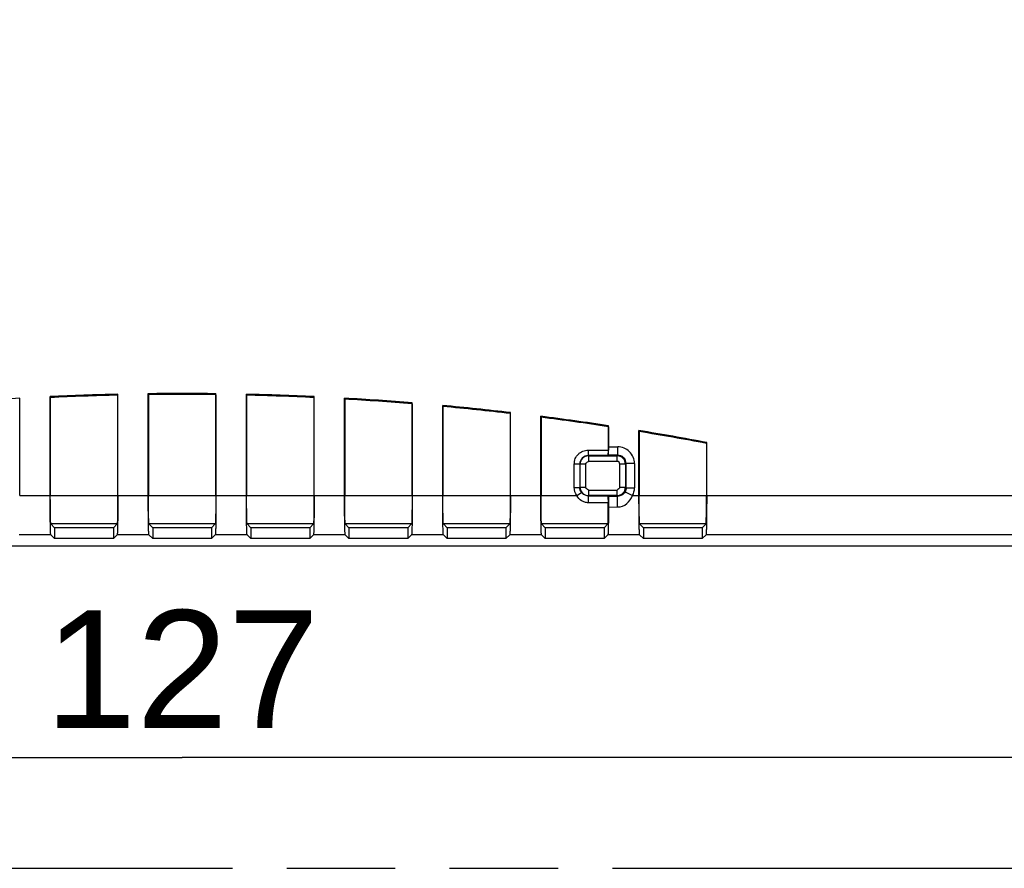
# Model space of a CAD drawing. Header units: millimetres. Extents: x 0 to 210, y 0 to 297.
# Tile 6 of 17: x 86 to 104, y 133 to 148. Entities that reach past the tile are written whole.
import ezdxf
from ezdxf.enums import TextEntityAlignment as Align

# ---------------------------------------------------------------- set-up
doc = ezdxf.new("R2010")
doc.units = ezdxf.units.MM
doc.header["$LTSCALE"] = 19.36
doc.linetypes.add('PHANTOM', pattern=[0.8, 0.45, -0.05, 0.1, -0.05, 0.1, -0.05])
doc.layers.get('0').update_dxf_attribs({"linetype": 'CONTINUOUS'})
doc.layers.add('DEFAULT_3', color=7, linetype='PHANTOM')
doc.layers.add('Z_DIM_2D', color=7, linetype='CONTINUOUS')
doc.styles.add('TEXTSTYLE_3', font='helveticaneueltw1g-ltcn.otf')
doc.dimstyles.new('DIMSTYLE_1', dxfattribs={"dimtxt": 2.1, "dimasz": 3.5, "dimexe": 1.5, "dimexo": 0, "dimgap": 0.525, "dimtad": 1, "dimdec": 0, "dimlfac": 2, "dimdsep": 46, "dimtxsty": 'TEXTSTYLE_3', "dimcen": 0.09, "dimclrt": 5, "dimadec": 0, "dimazin": 0, "dimtp": 0.5, "dimtm": 0.5, "dimtfac": 1, "dimtdec": 0, "dimtofl": 0, "dimtmove": 0, "dimatfit": 3, "dimfxl": 0, "dimtolj": 1, "dimarcsym": 0})
doc.dimstyles.new('DIMSTYLE_3', dxfattribs={"dimtxt": 2.1, "dimasz": 3.5, "dimexe": 1.5, "dimexo": 0, "dimgap": 0.525, "dimtad": 1, "dimdec": 3, "dimlfac": 2, "dimdsep": 46, "dimtxsty": 'TEXTSTYLE_3', "dimcen": 0.09, "dimclrt": 5, "dimadec": 0, "dimazin": 0, "dimtp": 0.3, "dimtm": 0.3, "dimtfac": 1, "dimtdec": 3, "dimtofl": 0, "dimtmove": 0, "dimatfit": 3, "dimfxl": 0, "dimtolj": 1, "dimarcsym": 0})
doc.dimstyles.new('DIMSTYLE_5', dxfattribs={"dimtxt": 2.1, "dimasz": 3.5, "dimexe": 1.5, "dimexo": 0, "dimgap": 0.525, "dimtad": 1, "dimdec": 1, "dimlfac": 2, "dimdsep": 46, "dimtxsty": 'TEXTSTYLE_3', "dimcen": 0.09, "dimclrt": 5, "dimadec": 0, "dimazin": 0, "dimtp": 0.3, "dimtm": 0.3, "dimtfac": 1, "dimtdec": 1, "dimtofl": 0, "dimtmove": 0, "dimatfit": 3, "dimfxl": 0, "dimtolj": 1, "dimarcsym": 0})

# ---------------------------------------------------------------- blocks, each defined once
blk = doc.blocks.new('*D1')
at = {"layer": 'Z_DIM_2D', "color": 2, "linetype": 'Continuous'}
for p, q in [((120.692, 143.631), (120.692, 133.16)), ((57.146, 139.11), (57.146, 133.16)), ((57.146, 134.66), (88.919, 134.66)), ((120.692, 134.66), (88.919, 134.66))]:
    blk.add_line(p, q, dxfattribs=at)
at = {"layer": 'Z_DIM_2D', "color": 5, "linetype": 'Continuous', "style": 'TEXTSTYLE_3'}
blk.add_text('127', height=2.1, dxfattribs=at).set_placement((88.919, 135.185), align=Align.CENTER)
blk = doc.blocks.new('_NONE')
blk = doc.blocks.new('*D3')
at = {"layer": 'Z_DIM_2D', "color": 2, "linetype": 'Continuous'}
for p, q in [((67.167, 157.635), (132.911, 157.635)), ((131.411, 157.635), (131.411, 149.135)), ((131.411, 140.635), (131.411, 149.135)), ((110.915, 140.635), (132.911, 140.635))]:
    blk.add_line(p, q, dxfattribs=at)
at = {"layer": 'Z_DIM_2D', "color": 5, "linetype": 'Continuous', "style": 'TEXTSTYLE_3'}
blk.add_text('34', height=2.1, rotation=90, dxfattribs=at).set_placement((130.886, 149.135), align=Align.CENTER)
blk = doc.blocks.new('*D6')
at = {"layer": 'Z_DIM_2D', "color": 2, "linetype": 'Continuous'}
for p, q in [((67.167, 157.635), (67.167, 162.776)), ((110.915, 140.635), (110.915, 162.776)), ((67.167, 161.276), (89.041, 161.276)), ((110.915, 161.276), (89.041, 161.276))]:
    blk.add_line(p, q, dxfattribs=at)
at = {"layer": 'Z_DIM_2D', "color": 5, "linetype": 'Continuous', "style": 'TEXTSTYLE_3'}
blk.add_text('87.5', height=2.1, dxfattribs=at).set_placement((89.041, 161.801), align=Align.CENTER)

msp = doc.modelspace()

# ---------------------------------------------------------------- linework, layer by layer
at = {"color": 7, "linetype": 'Continuous'}
for p, q in [((86.02248, 139.32935), (86.02248, 141.0686)), ((86.56538, 139.3293), (86.56538, 141.09685)), ((86.56538, 141.09685), (86.56879, 141.07993)), ((86.56879, 141.07993), (86.56879, 139.32935)), ((87.76908, 141.12155), (87.77248, 141.13869)), ((87.76908, 141.12155), (87.76908, 139.32936)), ((87.77248, 139.32936), (87.77248, 141.13869)), ((88.31538, 139.32931), (88.31538, 141.1493)), ((88.31538, 141.1493), (88.31879, 141.13107)), ((88.31879, 141.13107), (88.31879, 139.32935)), ((89.51908, 141.13107), (89.52248, 141.1493)), ((89.51908, 141.13107), (89.51908, 139.32936)), ((89.52247, 139.32934), (89.52247, 141.15058)), ((90.06538, 141.13869), (90.06879, 141.12155)), ((90.06538, 139.32929), (90.06538, 141.13869)), ((90.06879, 141.12155), (90.06879, 139.32935)), ((91.26908, 141.07993), (91.27248, 141.09685)), ((91.26908, 141.07993), (91.26908, 139.32936)), ((91.27248, 139.32935), (91.27248, 141.09685)), ((91.81538, 141.0686), (91.81879, 141.05131)), ((91.81538, 139.3293), (91.81538, 141.0686)), ((91.81879, 141.05131), (91.81879, 139.32935)), ((93.01908, 140.96792), (93.02248, 140.98476)), ((93.02248, 139.32935), (93.02248, 140.98476)), ((93.01908, 140.96792), (93.01908, 139.32936)), ((93.56538, 139.3293), (93.56538, 140.93756)), ((93.56538, 140.93756), (93.56879, 140.92011)), ((93.56879, 140.92011), (93.56879, 139.32935)), ((94.76908, 140.79464), (94.77248, 140.81142)), ((94.77248, 139.32935), (94.77248, 140.81142)), ((94.76908, 140.79464), (94.76908, 139.32936)), ((95.31538, 140.74511), (95.31879, 140.72747)), ((95.31538, 139.3293), (95.31538, 140.74511)), ((95.31879, 140.72747), (95.31879, 139.32935)), ((96.51908, 140.55946), (96.52248, 140.5762)), ((96.51908, 140.55946), (96.51908, 140.1429)), ((96.52248, 140.20057), (96.52248, 140.5762)), ((97.06538, 140.49052), (97.06879, 140.47268)), ((97.06538, 139.32931), (97.06538, 140.49052)), ((97.06879, 140.47268), (97.06879, 139.32935)), ((98.26908, 140.2615), (98.27248, 140.27822)), ((98.26908, 140.2615), (98.26908, 139.32936)), ((98.27248, 139.33091), (98.27248, 140.27822)), ((96.51742, 140.04304), (96.52, 140.05077)), ((96.51959, 139.31974), (96.51719, 139.32693)), ((98.27248, 139.33091), (107.17498, 139.33091)), ((96.52196, 139.1268), (96.68403, 139.1273)), ((86.57745, 138.82445), (86.64393, 138.75796)), ((87.69393, 138.75796), (86.64393, 138.75796)), ((86.64393, 138.75796), (86.64393, 138.56294)), ((87.69393, 138.75796), (87.76041, 138.82445)), ((87.69393, 138.75796), (87.69393, 138.56294)), ((88.32745, 138.82445), (88.39393, 138.75796)), ((89.44393, 138.75796), (88.39393, 138.75796)), ((88.39393, 138.75796), (88.39393, 138.56294)), ((89.44393, 138.75796), (89.51041, 138.82445)), ((89.44393, 138.75796), (89.44393, 138.56294)), ((90.07745, 138.82445), (90.14393, 138.75796)), ((91.19393, 138.75796), (90.14393, 138.75796)), ((90.14393, 138.75796), (90.14393, 138.56294)), ((91.19393, 138.75796), (91.26041, 138.82445)), ((91.19393, 138.75796), (91.19393, 138.56294)), ((91.82745, 138.82445), (91.89393, 138.75796)), ((92.94393, 138.75796), (91.89393, 138.75796)), ((91.89393, 138.75796), (91.89393, 138.56294)), ((92.94393, 138.75796), (93.01041, 138.82445)), ((92.94393, 138.75796), (92.94393, 138.56294)), ((93.57745, 138.82445), (93.64393, 138.75796)), ((94.69393, 138.75796), (93.64393, 138.75796)), ((93.64393, 138.75796), (93.64393, 138.56294)), ((94.69393, 138.75796), (94.76041, 138.82445)), ((94.69393, 138.75796), (94.69393, 138.56294)), ((95.32745, 138.82445), (95.39393, 138.75796)), ((96.44393, 138.75796), (95.39393, 138.75796)), ((95.39393, 138.75796), (95.39393, 138.56294)), ((96.44393, 138.75796), (96.51041, 138.82445)), ((96.44393, 138.75796), (96.44393, 138.56294)), ((97.07745, 138.82445), (97.14393, 138.75796)), ((98.19393, 138.75796), (97.14393, 138.75796)), ((97.14393, 138.75796), (97.14393, 138.56294)), ((98.19393, 138.75796), (98.26041, 138.82445)), ((98.19393, 138.75796), (98.19393, 138.56294)), ((86.64393, 138.56294), (86.57739, 138.62948)), ((87.69393, 138.56294), (86.64393, 138.56294)), ((87.76047, 138.62948), (87.69393, 138.56294)), ((88.39393, 138.56294), (88.32739, 138.62948)), ((89.44393, 138.56294), (88.39393, 138.56294)), ((89.51047, 138.62948), (89.44393, 138.56294)), ((90.14393, 138.56294), (90.07739, 138.62948)), ((91.19393, 138.56294), (90.14393, 138.56294)), ((91.26047, 138.62948), (91.19393, 138.56294)), ((91.89393, 138.56294), (91.82739, 138.62948)), ((92.94393, 138.56294), (91.89393, 138.56294)), ((93.01047, 138.62948), (92.94393, 138.56294)), ((93.64393, 138.56294), (93.57739, 138.62948)), ((94.69393, 138.56294), (93.64393, 138.56294)), ((94.76047, 138.62948), (94.69393, 138.56294)), ((95.39393, 138.56294), (95.32739, 138.62948)), ((96.44393, 138.56294), (95.39393, 138.56294)), ((96.51048, 138.62948), (96.44393, 138.56294)), ((97.14393, 138.56294), (97.07739, 138.62948)), ((98.19393, 138.56294), (97.14393, 138.56294)), ((98.26047, 138.62948), (98.19393, 138.56294)), ((67.38249, 138.43468), (107.3661, 138.43468))]:
    msp.add_line(p, q, dxfattribs=at)
at = {"color": 9, "linetype": 'Continuous'}
for p, q in [((96.16033, 140.1429), (96.51908, 140.1429)), ((96.16033, 140.1429), (96.16033, 140.04304)), ((96.52248, 140.20057), (96.68527, 140.20057)), ((96.68527, 140.05077), (96.68527, 140.20057)), ((96.51742, 140.04304), (96.16033, 140.04304)), ((96.16376, 140.03961), (96.16033, 140.04304)), ((96.16376, 140.03961), (96.6741, 140.03961)), ((96.16376, 140.03961), (96.16376, 139.93974)), ((96.6741, 139.93974), (96.16376, 139.93974)), ((96.68527, 140.05077), (96.52, 140.05077)), ((96.68527, 140.05077), (96.6741, 140.03961)), ((96.6741, 139.93974), (96.6741, 140.03961)), ((96.01053, 139.89324), (95.91067, 139.89324)), ((95.91067, 139.47604), (95.91067, 139.89324)), ((96.01397, 139.88981), (96.01053, 139.89324)), ((96.01053, 139.89324), (96.01053, 139.47604)), ((96.11383, 139.88981), (96.01397, 139.88981)), ((96.01397, 139.47947), (96.01397, 139.88981)), ((96.11383, 139.88981), (96.11383, 139.47947)), ((96.8239, 139.88981), (96.72404, 139.88981)), ((96.72404, 139.47947), (96.72404, 139.88981)), ((96.8239, 139.88981), (96.83507, 139.90098)), ((96.8239, 139.88981), (96.8239, 139.47947)), ((96.98486, 139.90098), (96.83507, 139.90098)), ((96.83507, 139.4683), (96.83507, 139.90098)), ((96.98486, 139.90098), (96.98486, 139.4683)), ((95.91067, 139.47604), (96.01053, 139.47604)), ((96.01397, 139.47947), (96.01053, 139.47604)), ((96.01397, 139.47947), (96.11383, 139.47947)), ((96.16376, 139.42954), (96.6741, 139.42954)), ((96.16376, 139.42954), (96.16376, 139.32967)), ((96.6741, 139.32967), (96.6741, 139.42954)), ((96.72404, 139.47947), (96.8239, 139.47947)), ((96.83507, 139.4683), (96.8239, 139.47947)), ((96.83507, 139.4683), (96.98486, 139.4683)), ((86.02248, 139.32935), (86.56538, 139.32935)), ((86.56879, 139.32936), (87.76908, 139.32936)), ((87.77248, 139.32936), (88.31539, 139.32936)), ((88.31879, 139.32936), (89.51908, 139.32936)), ((89.52247, 139.32934), (90.06538, 139.32934)), ((90.06879, 139.32936), (91.26908, 139.32936)), ((91.27248, 139.32935), (91.81538, 139.32935)), ((91.81879, 139.32936), (93.01908, 139.32936)), ((93.02248, 139.32935), (93.56538, 139.32935)), ((93.56879, 139.32936), (94.76908, 139.32936)), ((94.77248, 139.32935), (95.31538, 139.32935)), ((95.31879, 139.32937), (95.95823, 139.32937)), ((95.95823, 139.32937), (96.03896, 139.38793)), ((96.16376, 139.32967), (96.16102, 139.32693)), ((96.16102, 139.32693), (96.51719, 139.32693)), ((96.16102, 139.32693), (96.16102, 139.20181)), ((96.6741, 139.32967), (96.16376, 139.32967)), ((96.51959, 139.31974), (96.68403, 139.31974)), ((96.6741, 139.32967), (96.68403, 139.31974)), ((96.68403, 139.1273), (96.68403, 139.31974)), ((96.81816, 139.39869), (96.95075, 139.32937)), ((96.95075, 139.32936), (97.06538, 139.32936)), ((97.06879, 139.32936), (98.26908, 139.32936)), ((96.51879, 139.20181), (96.16102, 139.20181)), ((87.76041, 138.82445), (86.57745, 138.82445)), ((89.51041, 138.82445), (88.32745, 138.82445)), ((91.26041, 138.82445), (90.07745, 138.82445)), ((93.01041, 138.82445), (91.82745, 138.82445)), ((94.76041, 138.82445), (93.57745, 138.82445)), ((96.51041, 138.82445), (95.32745, 138.82445)), ((98.26041, 138.82445), (97.07745, 138.82445)), ((86.57739, 138.62948), (86.01047, 138.62948)), ((88.32739, 138.62948), (87.76047, 138.62948)), ((90.07739, 138.62948), (89.51047, 138.62948)), ((91.82739, 138.62948), (91.26047, 138.62948)), ((93.57739, 138.62948), (93.01047, 138.62948)), ((95.32739, 138.62948), (94.76047, 138.62948)), ((97.07738, 138.62948), (96.51048, 138.62948)), ((107.17421, 138.62948), (98.26047, 138.62948))]:
    msp.add_line(p, q, dxfattribs=at)
at = {"color": 7, "linetype": 'Continuous'}
for radius, start, end in [(50.51706, 93.28692, 94.659323), (50.51706, 91.300402, 92.670329), (50.5, 91.304705, 92.667366), (50.51706, 89.315487, 90.684511), (50.5, 89.319079, 90.680921), (50.51706, 87.329671, 88.699597), (50.5, 87.332634, 88.695295), (50.51706, 85.340677, 86.71308), (50.5, 85.342974, 86.7081), (50.51706, 83.346037, 84.722597), (50.5, 83.347667, 84.71693), (50.51706, 81.343259, 82.725702), (50.5, 81.344218, 82.719338), (50.51706, 79.32976, 80.71988), (50.5, 79.330042, 80.712804)]:
    msp.add_arc((88.91893, 90.63464), radius, start, end, dxfattribs=at)
at = {"color": 9, "linetype": 'Continuous'}
for centre, radius, start, end in [((96.68534, 139.90105), 0.29952, 359.987614, 90.012564), ((96.15991, 139.89366), 0.14938, 89.840402, 180.159599), ((96.16406, 139.88951), 0.1501, 90.115839, 179.884162), ((96.6738, 139.88951), 0.1501, 0.115839, 89.884164), ((96.67413, 139.88984), 0.0499, 359.967808, 90.032194), ((96.68587, 139.90158), 0.1492, 359.770747, 90.22925), ((96.16406, 139.47977), 0.1501, 180.115841, 269.884162), ((96.6738, 139.47977), 0.1501, 270.115842, 359.884159)]:
    msp.add_arc(centre, radius, start, end, dxfattribs=at)
at = {"color": 7, "linetype": 'Continuous'}
for centre, major_axis, start_param, end_param in [((96.51733, 140.1429), (0, 0.1), -3.0892328, -1.57079909), ((96.51986, 140.20057), (0, 0.15), -3.08923278, -1.57080809), ((96.5171, 139.22707), (0, 0.1), -1.8261621, -0.05235988), ((98.26026, 139.32937), (0, 0.505), -3.12414979, -1.57080675), ((96.51026, 139.32937), (0, 0.505), -3.12413936, -1.8261621)]:
    msp.add_ellipse(centre, major_axis=major_axis, ratio=0.01745506, start_param=start_param, end_param=end_param, dxfattribs=at)
at = {"color": 9, "linetype": 'Continuous'}
for points, knots in [([(95.91067, 139.89324), (95.9126, 139.90944), (95.91657, 139.94189), (95.92704, 139.98978), (95.94874, 140.0348), (95.98452, 140.06866), (96.01833, 140.10477), (96.06423, 140.12478), (96.11193, 140.13528), (96.14422, 140.14046), (96.16033, 140.1429)], [0, 0, 0, 0, 0.12496355, 0.25026934, 0.37461003, 0.49994605, 0.62547499, 0.74975242, 0.87519911, 1, 1, 1, 1]), ([(96.16102, 139.20181), (96.14016, 139.203), (96.09846, 139.20899), (96.02207, 139.24457), (95.97969, 139.29394), (95.95823, 139.32937)], [0, 0, 0, 0, 0.25147514, 0.50133872, 1, 1, 1, 1]), ([(96.16102, 139.32693), (96.13763, 139.32684), (96.09012, 139.33756), (96.05276, 139.36903), (96.03896, 139.38793)], [0, 0, 0, 0, 0.49985512, 1, 1, 1, 1]), ([(96.81816, 139.39869), (96.80558, 139.37486), (96.76601, 139.33365), (96.71095, 139.31957), (96.68403, 139.31974)], [0, 0, 0, 0, 0.50029664, 1, 1, 1, 1]), ([(96.68403, 139.1273), (96.74202, 139.12509), (96.86117, 139.17445), (96.92777, 139.27544), (96.95075, 139.32936)], [0, 0, 0, 0, 0.49746735, 1, 1, 1, 1])]:
    msp.add_open_spline(points, degree=3, knots=knots, dxfattribs=at)
at = {"color": 7, "linetype": 'Continuous'}
for points, knots in [([(96.11383, 139.88981), (96.11773, 139.9013), (96.13015, 139.92334), (96.15219, 139.93611), (96.16376, 139.93974)], [0, 0, 0, 0, 0.50008634, 1, 1, 1, 1]), ([(96.16376, 139.42954), (96.15227, 139.43343), (96.13023, 139.44586), (96.11746, 139.4679), (96.11383, 139.47947)], [0, 0, 0, 0, 0.50008643, 1, 1, 1, 1]), ([(96.72404, 139.47947), (96.72014, 139.46798), (96.70772, 139.44594), (96.68568, 139.43317), (96.6741, 139.42954)], [0, 0, 0, 0, 0.50008642, 1, 1, 1, 1]), ([(86.57739, 138.62948), (86.5763, 138.63057), (86.57626, 138.63646), (86.57454, 138.64689), (86.57383, 138.66463), (86.57261, 138.68817), (86.57163, 138.71793), (86.57019, 138.76874), (86.56869, 138.84483), (86.56725, 138.94904), (86.56619, 139.06758), (86.56553, 139.19593), (86.56538, 139.28429), (86.56538, 139.3293)], [0, 0, 0, 0, 0.00661864, 0.02244567, 0.04744176, 0.08140627, 0.12399389, 0.17483445, 0.29925879, 0.45002565, 0.62140923, 0.80715072, 1, 1, 1, 1]), ([(86.57745, 138.82445), (86.57666, 138.82524), (86.57664, 138.82948), (86.57539, 138.83701), (86.57488, 138.8498), (86.574, 138.86679), (86.57329, 138.88826), (86.57225, 138.92491), (86.57117, 138.97981), (86.57014, 139.055), (86.56937, 139.14052), (86.56889, 139.23313), (86.56879, 139.29688), (86.56879, 139.32935)], [0, 0, 0, 0, 0.00661929, 0.02244533, 0.04743991, 0.08140238, 0.12398788, 0.17482677, 0.29924907, 0.45001796, 0.62140679, 0.80715072, 1, 1, 1, 1]), ([(87.76908, 139.32933), (87.76908, 139.29686), (87.76897, 139.23311), (87.76849, 139.14051), (87.76773, 139.05499), (87.76669, 138.97981), (87.76561, 138.92492), (87.76457, 138.88827), (87.76386, 138.8668), (87.76298, 138.84981), (87.76247, 138.83701), (87.76123, 138.82948), (87.7612, 138.82524), (87.76041, 138.82445)], [0, 0, 0, 0, 0.19284545, 0.3785849, 0.54996973, 0.70073592, 0.82515779, 0.87599708, 0.9185836, 0.95254848, 0.97754755, 0.99337848, 1, 1, 1, 1]), ([(87.77248, 139.32934), (87.77248, 139.28432), (87.77233, 139.19596), (87.77167, 139.06759), (87.77061, 138.94905), (87.76917, 138.84483), (87.76768, 138.76873), (87.76623, 138.71793), (87.76525, 138.68816), (87.76403, 138.66462), (87.76332, 138.64688), (87.7616, 138.63645), (87.76157, 138.63057), (87.76047, 138.62948)], [0, 0, 0, 0, 0.19285293, 0.37859964, 0.54998851, 0.7007588, 0.82518356, 0.87602291, 0.91860826, 0.95256928, 0.97756067, 0.99338325, 1, 1, 1, 1]), ([(88.32739, 138.62948), (88.3263, 138.63057), (88.32626, 138.63646), (88.32454, 138.64689), (88.32383, 138.66463), (88.32261, 138.68817), (88.32163, 138.71793), (88.32019, 138.76874), (88.31869, 138.84483), (88.31725, 138.94904), (88.31619, 139.06758), (88.31553, 139.19594), (88.31538, 139.2843), (88.31538, 139.32931)], [0, 0, 0, 0, 0.00661869, 0.02244581, 0.04744201, 0.08140664, 0.1239944, 0.17483509, 0.29925969, 0.4500267, 0.62141024, 0.80715142, 1, 1, 1, 1]), ([(88.32745, 138.82445), (88.32666, 138.82524), (88.32664, 138.82948), (88.32539, 138.83701), (88.32488, 138.8498), (88.324, 138.86679), (88.32329, 138.88826), (88.32225, 138.92491), (88.32117, 138.97981), (88.32014, 139.055), (88.31937, 139.14052), (88.31889, 139.23313), (88.31879, 139.29688), (88.31879, 139.32935)], [0, 0, 0, 0, 0.00661929, 0.02244533, 0.04743991, 0.08140238, 0.12398788, 0.17482677, 0.29924907, 0.45001796, 0.62140679, 0.80715072, 1, 1, 1, 1]), ([(89.51908, 139.32933), (89.51908, 139.29686), (89.51897, 139.23311), (89.51849, 139.14051), (89.51773, 139.05499), (89.51669, 138.97981), (89.51561, 138.92492), (89.51457, 138.88827), (89.51386, 138.8668), (89.51298, 138.84981), (89.51247, 138.83701), (89.51123, 138.82948), (89.5112, 138.82524), (89.51041, 138.82445)], [0, 0, 0, 0, 0.19284545, 0.3785849, 0.54996973, 0.70073592, 0.82515779, 0.87599708, 0.9185836, 0.95254848, 0.97754755, 0.99337848, 1, 1, 1, 1]), ([(89.52248, 139.32932), (89.52248, 139.28431), (89.52233, 139.19594), (89.52167, 139.06758), (89.52061, 138.94904), (89.51917, 138.84482), (89.51768, 138.76873), (89.51623, 138.71792), (89.51525, 138.68816), (89.51403, 138.66462), (89.51332, 138.64688), (89.5116, 138.63645), (89.51157, 138.63057), (89.51047, 138.62948)], [0, 0, 0, 0, 0.19285436, 0.37860174, 0.54999072, 0.70076073, 0.82518498, 0.87602404, 0.91860911, 0.95256985, 0.97756099, 0.99338336, 1, 1, 1, 1]), ([(90.07739, 138.62948), (90.0763, 138.63057), (90.07626, 138.63646), (90.07454, 138.64689), (90.07383, 138.66462), (90.07261, 138.68817), (90.07163, 138.71793), (90.07019, 138.76873), (90.06869, 138.84483), (90.06725, 138.94904), (90.06619, 139.06757), (90.06553, 139.19593), (90.06538, 139.28428), (90.06538, 139.32929)], [0, 0, 0, 0, 0.0066186, 0.02244558, 0.04744159, 0.081406, 0.12399351, 0.17483395, 0.29925807, 0.45002479, 0.62140839, 0.80715014, 1, 1, 1, 1]), ([(90.07745, 138.82445), (90.07666, 138.82524), (90.07664, 138.82948), (90.07539, 138.83701), (90.07488, 138.8498), (90.074, 138.86679), (90.07329, 138.88826), (90.07225, 138.92491), (90.07117, 138.97981), (90.07014, 139.055), (90.06937, 139.14052), (90.06889, 139.23313), (90.06879, 139.29688), (90.06879, 139.32935)], [0, 0, 0, 0, 0.00661929, 0.02244533, 0.04743991, 0.08140238, 0.12398788, 0.17482677, 0.29924907, 0.45001796, 0.62140679, 0.80715072, 1, 1, 1, 1]), ([(91.26908, 139.32933), (91.26908, 139.29686), (91.26897, 139.23311), (91.26849, 139.14051), (91.26773, 139.05499), (91.26669, 138.97981), (91.26561, 138.92492), (91.26457, 138.88827), (91.26386, 138.8668), (91.26298, 138.84981), (91.26247, 138.83701), (91.26123, 138.82948), (91.2612, 138.82524), (91.26041, 138.82445)], [0, 0, 0, 0, 0.19284545, 0.3785849, 0.54996973, 0.70073592, 0.82515779, 0.87599708, 0.9185836, 0.95254848, 0.97754755, 0.99337848, 1, 1, 1, 1]), ([(91.27248, 139.32933), (91.27248, 139.28432), (91.27233, 139.19595), (91.27167, 139.06759), (91.27061, 138.94904), (91.26917, 138.84483), (91.26768, 138.76873), (91.26623, 138.71792), (91.26525, 138.68816), (91.26403, 138.66462), (91.26332, 138.64688), (91.2616, 138.63645), (91.26157, 138.63057), (91.26047, 138.62948)], [0, 0, 0, 0, 0.19285347, 0.37860041, 0.54998929, 0.70075945, 0.825184, 0.87602325, 0.91860849, 0.95256943, 0.97756075, 0.99338328, 1, 1, 1, 1]), ([(91.82739, 138.62948), (91.8263, 138.63057), (91.82626, 138.63646), (91.82454, 138.64689), (91.82383, 138.66463), (91.82261, 138.68817), (91.82163, 138.71793), (91.82019, 138.76874), (91.81869, 138.84483), (91.81725, 138.94904), (91.81619, 139.06758), (91.81553, 139.19593), (91.81538, 139.28429), (91.81538, 139.3293)], [0, 0, 0, 0, 0.00661864, 0.02244567, 0.04744176, 0.08140627, 0.12399389, 0.17483445, 0.29925879, 0.45002565, 0.62140923, 0.80715072, 1, 1, 1, 1]), ([(91.82745, 138.82445), (91.82666, 138.82524), (91.82664, 138.82948), (91.82539, 138.83701), (91.82488, 138.8498), (91.824, 138.86679), (91.82329, 138.88826), (91.82225, 138.92491), (91.82117, 138.97981), (91.82014, 139.055), (91.81937, 139.14052), (91.81889, 139.23313), (91.81879, 139.29688), (91.81879, 139.32935)], [0, 0, 0, 0, 0.00661929, 0.02244533, 0.04743991, 0.08140238, 0.12398788, 0.17482677, 0.29924907, 0.45001796, 0.62140679, 0.80715072, 1, 1, 1, 1]), ([(93.01908, 139.32933), (93.01908, 139.29686), (93.01897, 139.23311), (93.01849, 139.14051), (93.01773, 139.05499), (93.01669, 138.97981), (93.01561, 138.92492), (93.01457, 138.88827), (93.01386, 138.8668), (93.01298, 138.84981), (93.01247, 138.83701), (93.01123, 138.82948), (93.0112, 138.82524), (93.01041, 138.82445)], [0, 0, 0, 0, 0.19284545, 0.3785849, 0.54996973, 0.70073592, 0.82515779, 0.87599708, 0.9185836, 0.95254848, 0.97754755, 0.99337848, 1, 1, 1, 1]), ([(93.02248, 139.32933), (93.02248, 139.28432), (93.02233, 139.19595), (93.02167, 139.06759), (93.02061, 138.94904), (93.01917, 138.84483), (93.01768, 138.76873), (93.01623, 138.71792), (93.01525, 138.68816), (93.01403, 138.66462), (93.01332, 138.64688), (93.0116, 138.63645), (93.01157, 138.63057), (93.01047, 138.62948)], [0, 0, 0, 0, 0.19285347, 0.37860041, 0.54998929, 0.70075945, 0.825184, 0.87602325, 0.91860849, 0.95256943, 0.97756075, 0.99338328, 1, 1, 1, 1]), ([(93.57739, 138.62948), (93.5763, 138.63057), (93.57626, 138.63646), (93.57454, 138.64689), (93.57383, 138.66463), (93.57261, 138.68817), (93.57163, 138.71793), (93.57019, 138.76874), (93.56869, 138.84483), (93.56725, 138.94904), (93.56619, 139.06758), (93.56553, 139.19593), (93.56538, 139.28429), (93.56538, 139.3293)], [0, 0, 0, 0, 0.00661864, 0.02244567, 0.04744176, 0.08140627, 0.12399389, 0.17483445, 0.29925879, 0.45002565, 0.62140923, 0.80715072, 1, 1, 1, 1]), ([(93.57745, 138.82445), (93.57666, 138.82524), (93.57664, 138.82948), (93.57539, 138.83701), (93.57488, 138.8498), (93.574, 138.86679), (93.57329, 138.88826), (93.57225, 138.92491), (93.57117, 138.97981), (93.57014, 139.055), (93.56937, 139.14052), (93.56889, 139.23313), (93.56879, 139.29688), (93.56879, 139.32935)], [0, 0, 0, 0, 0.00661929, 0.02244533, 0.04743991, 0.08140238, 0.12398788, 0.17482677, 0.29924907, 0.45001796, 0.62140679, 0.80715072, 1, 1, 1, 1]), ([(94.76908, 139.32933), (94.76908, 139.29686), (94.76897, 139.23311), (94.76849, 139.14051), (94.76773, 139.05499), (94.76669, 138.97981), (94.76561, 138.92492), (94.76457, 138.88827), (94.76386, 138.8668), (94.76298, 138.84981), (94.76247, 138.83701), (94.76123, 138.82948), (94.7612, 138.82524), (94.76041, 138.82445)], [0, 0, 0, 0, 0.19284545, 0.3785849, 0.54996973, 0.70073592, 0.82515779, 0.87599708, 0.9185836, 0.95254848, 0.97754755, 0.99337848, 1, 1, 1, 1]), ([(94.77248, 139.32933), (94.77248, 139.28432), (94.77233, 139.19595), (94.77167, 139.06759), (94.77061, 138.94904), (94.76917, 138.84483), (94.76768, 138.76873), (94.76623, 138.71792), (94.76525, 138.68816), (94.76403, 138.66462), (94.76332, 138.64688), (94.7616, 138.63645), (94.76157, 138.63057), (94.76047, 138.62948)], [0, 0, 0, 0, 0.19285347, 0.37860041, 0.54998929, 0.70075945, 0.825184, 0.87602325, 0.91860849, 0.95256943, 0.97756075, 0.99338328, 1, 1, 1, 1]), ([(95.32739, 138.62948), (95.3263, 138.63057), (95.32626, 138.63646), (95.32454, 138.64689), (95.32383, 138.66463), (95.32261, 138.68817), (95.32163, 138.71793), (95.32019, 138.76874), (95.31869, 138.84483), (95.31725, 138.94904), (95.31619, 139.06758), (95.31553, 139.19593), (95.31538, 139.28429), (95.31538, 139.3293)], [0, 0, 0, 0, 0.00661864, 0.02244567, 0.04744176, 0.08140627, 0.12399389, 0.17483445, 0.29925879, 0.45002565, 0.62140923, 0.80715072, 1, 1, 1, 1]), ([(95.32745, 138.82445), (95.32666, 138.82524), (95.32664, 138.82948), (95.32539, 138.83701), (95.32488, 138.8498), (95.324, 138.86679), (95.32329, 138.88826), (95.32225, 138.92492), (95.32117, 138.97981), (95.32014, 139.055), (95.31937, 139.14052), (95.31889, 139.23313), (95.31879, 139.29688), (95.31879, 139.32935)], [0, 0, 0, 0, 0.00661956, 0.02244578, 0.04744051, 0.08140315, 0.12398882, 0.17482783, 0.29925029, 0.45001918, 0.62140782, 0.80715136, 1, 1, 1, 1]), ([(96.51959, 139.31974), (96.52018, 139.31797), (96.52008, 139.31165), (96.52097, 139.29905), (96.5212, 139.2797), (96.52184, 139.24397), (96.5221, 139.19235), (96.52207, 139.14919), (96.52196, 139.1268)], [0, 0, 0, 0, 0.02908022, 0.09612727, 0.19782898, 0.32905438, 0.6519154, 1, 1, 1, 1]), ([(97.07739, 138.62948), (97.0763, 138.63059), (97.07625, 138.63647), (97.07454, 138.64695), (97.07383, 138.66469), (97.07261, 138.68825), (97.07163, 138.71803), (97.07019, 138.76884), (97.06869, 138.84493), (97.06725, 138.94913), (97.06619, 139.06764), (97.06553, 139.19597), (97.06538, 139.28431), (97.06538, 139.32931)], [0, 0, 0, 0, 0.00665535, 0.02251264, 0.04753348, 0.08151813, 0.12412084, 0.17497091, 0.29939801, 0.45014871, 0.62150069, 0.80719937, 1, 1, 1, 1]), ([(97.07745, 138.82445), (97.07666, 138.82524), (97.07664, 138.82948), (97.07539, 138.83701), (97.07488, 138.8498), (97.074, 138.86679), (97.07329, 138.88826), (97.07225, 138.92491), (97.07117, 138.97981), (97.07014, 139.055), (97.06937, 139.14052), (97.06889, 139.23313), (97.06879, 139.29688), (97.06879, 139.32935)], [0, 0, 0, 0, 0.00661918, 0.02244516, 0.04743971, 0.08140215, 0.12398764, 0.17482653, 0.2992489, 0.45001787, 0.62140678, 0.80715076, 1, 1, 1, 1]), ([(98.27248, 139.331), (98.27248, 139.28591), (98.27234, 139.19738), (98.27168, 139.06875), (98.27062, 138.94992), (98.26918, 138.84544), (98.26769, 138.76913), (98.26624, 138.71819), (98.26526, 138.68834), (98.26403, 138.66472), (98.26333, 138.64694), (98.2616, 138.63647), (98.26157, 138.63057), (98.26047, 138.62948)], [0, 0, 0, 0, 0.19272807, 0.37842231, 0.5498114, 0.70061546, 0.82508899, 0.87595325, 0.91856149, 0.95254205, 0.97754833, 0.99338026, 1, 1, 1, 1]), ([(96.52196, 139.1268), (96.52178, 139.09264), (96.52133, 139.02678), (96.52039, 138.93257), (96.5192, 138.84816), (96.51783, 138.77565), (96.51624, 138.71688), (96.51485, 138.67706), (96.51341, 138.65327), (96.51271, 138.64138), (96.51151, 138.63424), (96.51125, 138.63027), (96.51048, 138.62948)], [0, 0, 0, 0, 0.20593201, 0.39696949, 0.56795686, 0.71483616, 0.83403917, 0.92255515, 0.95461669, 0.97825397, 0.99337608, 1, 1, 1, 1])]:
    msp.add_open_spline(points, degree=3, knots=knots, dxfattribs=at)
at = {"color": 9, "linetype": 'Continuous'}
for points in [[(95.95823, 139.32937), (95.92806, 139.37097), (95.91067, 139.42464), (95.91067, 139.47604)], [(96.03896, 139.38793), (96.02086, 139.41292), (96.01048, 139.44518), (96.01053, 139.47604)], [(96.83507, 139.4683), (96.83513, 139.44442), (96.82919, 139.41987), (96.81816, 139.39869)], [(96.95075, 139.32936), (96.97285, 139.37162), (96.98486, 139.42061), (96.98486, 139.4683)]]:
    msp.add_open_spline(points, degree=3, dxfattribs=at)
at = {"layer": 'DEFAULT_3', "color": 91, "linetype": 'PHANTOM', "true_color": 0x80ff80}
msp.add_line((50.12864, 132.68), (150.12864, 132.68), dxfattribs=at)

# ---------------------------------------------------------------- dimensions: what is measured, and where the dimension line sits
at = {"layer": 'Z_DIM_2D', "color": 2, "linetype": 'Continuous'}
dim = msp.add_linear_dim(base=(110.91503, 161.27581), p1=(67.16699, 157.63472), p2=(110.91503, 140.63472), dimstyle='DIMSTYLE_5', override={"dimblk1": 'NONE', "dimblk2": 'NONE', "dimsah": 1}, dxfattribs=at)
dim.commit()
dim.dimension.update_dxf_attribs({"geometry": '*D6', "text_midpoint": (89.04101, 161.27581), "dimtype": 160})
for base, p1, p2, angle, dimstyle, picture, middle in [((131.41072, 157.63472), (110.91503, 140.63472), (67.16699, 157.63472), 90, 'DIMSTYLE_3', '*D3', (131.41072, 149.14257)), ((120.69155, 134.66009), (57.14638, 139.10957), (120.69155, 143.63139), 360, 'DIMSTYLE_1', '*D1', (88.96206, 134.66009))]:
    dim = msp.add_linear_dim(base=base, p1=p1, p2=p2, angle=angle, dimstyle=dimstyle, override={"dimblk1": 'NONE', "dimblk2": 'NONE', "dimsah": 1}, dxfattribs=at)
    dim.commit()
    dim.dimension.update_dxf_attribs({"geometry": picture, "text_midpoint": middle, "dimtype": 160})

doc.saveas('drawing.dxf')
